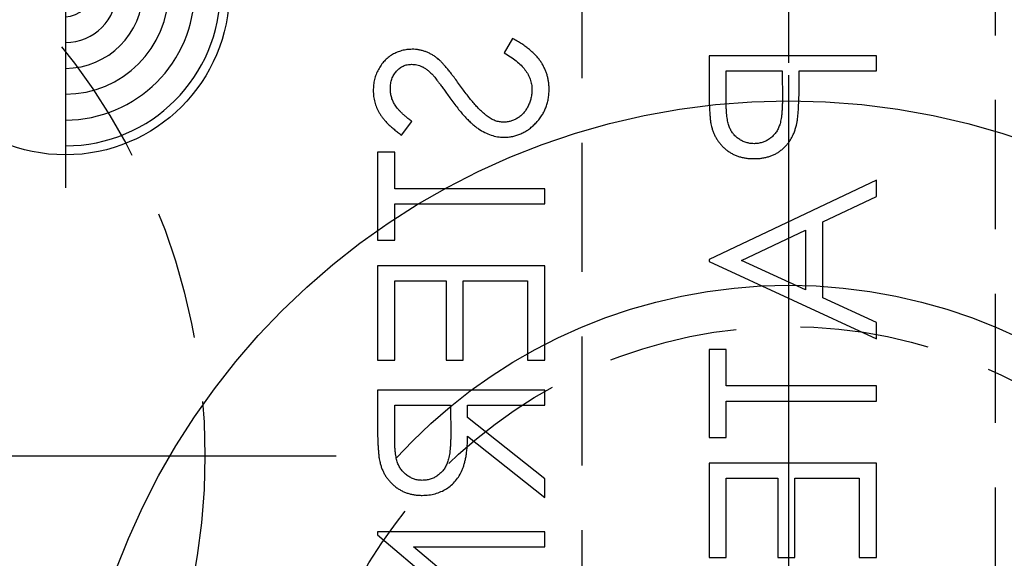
# Model space of a CAD drawing. Extents: x 2651 to 7771, y -1163 to 1075.
# Tile 172 of 256: x 4096 to 4115, y 461 to 471. Entities that reach past the tile are written whole.
import ezdxf

# ---------------------------------------------------------------- set-up
doc = ezdxf.new("R2010")
doc.units = 0
doc.header["$LTSCALE"] = 10
for name, pattern in [('CENTER', [2, 1.25, -0.25, 0.25, -0.25]), ('CNSCEN', [17, 15, -1, 0, -1]), ('CNSHID', [4, 3, -1]), ('HIDDEN', [0.375, 0.25, -0.125])]:
    doc.linetypes.add(name, pattern=pattern)
doc.layers.get('0').update_dxf_attribs({"linetype": 'CONTINUOUS'})
doc.layers.get('Defpoints').update_dxf_attribs({"linetype": 'CONTINUOUS'})
for name, color, linetype in [('1', 7, 'CONTINUOUS'), ('CEN', 1, 'CENTER'), ('COOL', 150, 'HIDDEN'), ('DIM', 3, 'CONTINUOUS'), ('HIDDEN', 6, 'HIDDEN'), ('PIN', 3, 'CONTINUOUS'), ('TEXT', 4, 'CONTINUOUS'), ('WL1-HL', 4, 'CNSHID'), ('WOR1-CL', 1, 'CNSCEN')]:
    doc.layers.add(name, color=color, linetype=linetype)
doc.styles.get("Standard").update_dxf_attribs({"font": 'romans.shx'})
doc.dimstyles.new('MM& INCH5', dxfattribs={"dimtxt": 5, "dimasz": 2.5, "dimexe": 1, "dimexo": 0.5, "dimtad": 0, "dimrnd": 1.38778e-17, "dimzin": 9, "dimdsep": 46, "dimtxsty": 'Standard', "dimblk": 'CLOSED', "dimcen": 0, "dimclrd": 3, "dimclre": 3, "dimclrt": 3, "dimazin": 2, "dimtfac": 0.75, "dimtofl": 0, "dimtmove": 0, "dimatfit": 3, "dimfxl": 0, "dimtolj": 1, "dimarcsym": 0})

# ---------------------------------------------------------------- blocks, each defined once
blk = doc.blocks.new('DSD')
at = {"layer": '1', "color": 7, "linetype": 'Continuous'}
for p, q in [((479.28, 502.071), (479.116, 501.797)), ((483.084, 501.739), (483.084, 501.103)), ((486.322, 501.739), (483.084, 501.739)), ((486.322, 501.448), (486.322, 501.739)), ((483.416, 501.448), (484.496, 501.448)), ((483.416, 500.856), (483.416, 501.448)), ((484.496, 501.448), (484.503, 500.881)), ((484.828, 501.216), (484.828, 501.448)), ((484.828, 501.448), (486.322, 501.448)), ((477.132, 500.202), (477.331, 500.465)), ((476.999, 499.87), (476.666, 499.87)), ((476.666, 499.87), (476.666, 498.168)), ((476.999, 499.164), (476.999, 499.87)), ((479.905, 499.164), (476.999, 499.164)), ((479.905, 498.874), (479.905, 499.164)), ((486.322, 499.33), (483.084, 497.794)), ((486.322, 499.013), (486.322, 499.33)), ((485.284, 498.521), (486.322, 499.013)), ((476.999, 498.168), (476.999, 498.874)), ((476.999, 498.874), (479.905, 498.874)), ((485.284, 497.053), (485.284, 498.521)), ((483.715, 497.777), (484.952, 498.363)), ((484.952, 498.363), (484.952, 497.206)), ((476.666, 498.168), (476.999, 498.168)), ((476.666, 497.67), (476.666, 495.843)), ((479.905, 497.67), (476.666, 497.67)), ((479.905, 495.843), (479.905, 497.67)), ((483.084, 497.794), (483.084, 497.753)), ((483.084, 497.753), (486.322, 496.258)), ((484.952, 497.206), (483.715, 497.777)), ((476.999, 495.843), (476.999, 497.379)), ((476.999, 497.379), (477.995, 497.379)), ((477.995, 497.379), (477.995, 495.843)), ((478.327, 495.843), (478.327, 497.379)), ((478.327, 497.379), (479.573, 497.379)), ((479.573, 497.379), (479.573, 495.843)), ((486.322, 496.574), (485.284, 497.053)), ((486.322, 496.258), (486.322, 496.574)), ((483.416, 496.05), (483.084, 496.05)), ((483.084, 496.05), (483.084, 494.348)), ((483.416, 495.345), (483.416, 496.05)), ((476.666, 495.843), (476.999, 495.843)), ((477.995, 495.843), (478.327, 495.843)), ((479.573, 495.843), (479.905, 495.843)), ((486.322, 495.345), (483.416, 495.345)), ((486.322, 495.054), (486.322, 495.345)), ((476.666, 495.262), (476.666, 494.613)), ((479.905, 495.262), (476.666, 495.262)), ((479.905, 494.971), (479.905, 495.262)), ((476.999, 494.971), (478.078, 494.971)), ((476.999, 494.364), (476.999, 494.971)), ((478.078, 494.971), (478.083, 494.378)), ((478.41, 494.735), (478.41, 494.971)), ((478.41, 494.971), (479.905, 494.971)), ((483.416, 494.348), (483.416, 495.054)), ((483.416, 495.054), (486.322, 495.054)), ((479.905, 493.545), (478.41, 494.735)), ((478.41, 494.375), (479.905, 493.186)), ((483.084, 494.348), (483.416, 494.348)), ((483.084, 493.85), (483.084, 492.023)), ((486.322, 493.85), (483.084, 493.85)), ((486.322, 492.023), (486.322, 493.85)), ((479.905, 493.186), (479.905, 493.545)), ((483.416, 492.023), (483.416, 493.559)), ((483.416, 493.559), (484.413, 493.559)), ((484.413, 493.559), (484.413, 492.023)), ((484.745, 492.023), (484.745, 493.559)), ((484.745, 493.559), (485.99, 493.559)), ((485.99, 493.559), (485.99, 492.023)), ((479.905, 492.521), (476.666, 492.521)), ((476.666, 492.521), (476.666, 492.46)), ((479.905, 492.231), (479.905, 492.521)), ((476.666, 492.46), (479.215, 490.321)), ((479.905, 490.096), (477.362, 492.231)), ((477.362, 492.231), (479.905, 492.231)), ((483.084, 492.023), (483.416, 492.023)), ((484.413, 492.023), (484.745, 492.023)), ((485.99, 492.023), (486.322, 492.023))]:
    blk.add_line(p, q, dxfattribs=at)
for points, knots in [([(479.988, 501.086), (479.988, 501.11), (479.987, 501.159), (479.978, 501.231), (479.967, 501.301), (479.948, 501.369), (479.925, 501.436), (479.897, 501.501), (479.864, 501.564), (479.826, 501.626), (479.781, 501.686), (479.729, 501.745), (479.672, 501.803), (479.607, 501.859), (479.535, 501.914), (479.456, 501.968), (479.371, 502.021), (479.311, 502.054), (479.28, 502.071)], [0, 0, 0, 0, 0.057208, 0.113696, 0.169178, 0.224159, 0.27872, 0.333794, 0.389241, 0.445822, 0.503704, 0.564294, 0.627975, 0.695038, 0.765373, 0.839611, 0.917538, 1, 1, 1, 1]), ([(477.339, 501.863), (477.305, 501.862), (477.237, 501.859), (477.138, 501.839), (477.044, 501.807), (476.954, 501.763), (476.873, 501.705), (476.798, 501.638), (476.736, 501.559), (476.681, 501.472), (476.638, 501.377), (476.606, 501.277), (476.587, 501.172), (476.585, 501.101), (476.583, 501.065)], [0, 0, 0, 0, 0.083785, 0.16578, 0.24628, 0.327461, 0.408797, 0.489715, 0.571376, 0.655523, 0.741019, 0.826547, 0.911989, 1, 1, 1, 1]), ([(477.832, 501.682), (477.813, 501.696), (477.776, 501.725), (477.717, 501.762), (477.657, 501.793), (477.596, 501.818), (477.533, 501.839), (477.47, 501.853), (477.405, 501.862), (477.361, 501.863), (477.339, 501.863)], [0, 0, 0, 0, 0.133507, 0.262559, 0.388264, 0.512667, 0.633722, 0.755394, 0.877553, 1, 1, 1, 1]), ([(478.273, 501.151), (478.248, 501.185), (478.202, 501.251), (478.133, 501.342), (478.07, 501.423), (478.013, 501.495), (477.96, 501.556), (477.914, 501.608), (477.872, 501.649), (477.844, 501.672), (477.832, 501.682)], [0, 0, 0, 0, 0.181535, 0.347082, 0.495568, 0.628357, 0.74552, 0.845831, 0.930782, 1, 1, 1, 1]), ([(479.116, 501.797), (479.159, 501.771), (479.24, 501.723), (479.351, 501.641), (479.445, 501.557), (479.521, 501.469), (479.582, 501.378), (479.624, 501.284), (479.651, 501.186), (479.654, 501.119), (479.656, 501.086)], [0, 0, 0, 0, 0.159004, 0.304646, 0.438547, 0.562322, 0.677433, 0.786897, 0.893611, 1, 1, 1, 1]), ([(476.916, 501.098), (476.917, 501.131), (476.919, 501.196), (476.942, 501.287), (476.98, 501.37), (477.032, 501.44), (477.093, 501.499), (477.165, 501.542), (477.243, 501.568), (477.298, 501.571), (477.326, 501.572)], [0, 0, 0, 0, 0.143073, 0.275903, 0.402371, 0.528414, 0.650356, 0.765895, 0.880774, 1, 1, 1, 1]), ([(477.326, 501.572), (477.343, 501.572), (477.378, 501.571), (477.429, 501.561), (477.48, 501.548), (477.531, 501.527), (477.582, 501.499), (477.635, 501.461), (477.69, 501.414), (477.725, 501.378), (477.744, 501.359)], [0, 0, 0, 0, 0.107285, 0.214746, 0.322939, 0.434116, 0.553412, 0.686073, 0.834256, 1, 1, 1, 1]), ([(477.744, 501.359), (477.75, 501.352), (477.765, 501.335), (477.79, 501.304), (477.82, 501.264), (477.858, 501.214), (477.901, 501.155), (477.95, 501.086), (478.007, 501.008), (478.046, 500.953), (478.066, 500.924)], [0, 0, 0, 0, 0.052594, 0.124952, 0.218094, 0.333502, 0.468789, 0.624938, 0.801683, 1, 1, 1, 1]), ([(476.583, 501.065), (476.585, 501.027), (476.587, 500.951), (476.61, 500.839), (476.648, 500.732), (476.691, 500.646), (476.733, 500.578), (476.772, 500.526), (476.817, 500.474), (476.868, 500.421), (476.925, 500.367), (476.988, 500.312), (477.057, 500.257), (477.106, 500.221), (477.132, 500.202)], [0, 0, 0, 0, 0.107233, 0.213252, 0.31883, 0.426794, 0.483646, 0.543604, 0.608308, 0.677127, 0.750686, 0.828713, 0.91219, 1, 1, 1, 1]), ([(477.331, 500.465), (477.31, 500.481), (477.271, 500.511), (477.216, 500.558), (477.165, 500.602), (477.122, 500.645), (477.082, 500.685), (477.048, 500.724), (477.02, 500.761), (476.99, 500.808), (476.959, 500.867), (476.934, 500.941), (476.919, 501.018), (476.917, 501.071), (476.916, 501.098)], [0, 0, 0, 0, 0.098469, 0.189629, 0.274184, 0.352183, 0.423199, 0.488551, 0.548473, 0.60144, 0.701198, 0.799592, 0.898545, 1, 1, 1, 1]), ([(478.789, 500.568), (478.771, 500.582), (478.732, 500.612), (478.674, 500.665), (478.614, 500.726), (478.55, 500.795), (478.485, 500.872), (478.416, 500.957), (478.345, 501.051), (478.297, 501.117), (478.273, 501.151)], [0, 0, 0, 0, 0.090279, 0.18953, 0.299198, 0.418926, 0.548376, 0.688136, 0.839084, 1, 1, 1, 1]), ([(479.656, 501.086), (479.655, 501.058), (479.653, 501.001), (479.638, 500.918), (479.615, 500.838), (479.582, 500.761), (479.542, 500.69), (479.494, 500.628), (479.439, 500.573), (479.379, 500.529), (479.314, 500.495), (479.247, 500.469), (479.177, 500.455), (479.131, 500.453), (479.107, 500.451)], [0, 0, 0, 0, 0.091264, 0.18093, 0.270088, 0.360156, 0.448343, 0.532666, 0.613834, 0.693982, 0.772716, 0.849335, 0.923967, 1, 1, 1, 1]), ([(479.112, 500.161), (479.141, 500.161), (479.198, 500.163), (479.283, 500.176), (479.365, 500.197), (479.443, 500.227), (479.52, 500.265), (479.592, 500.312), (479.662, 500.367), (479.728, 500.43), (479.789, 500.499), (479.842, 500.571), (479.887, 500.648), (479.924, 500.729), (479.953, 500.813), (479.973, 500.901), (479.986, 500.992), (479.987, 501.054), (479.988, 501.086)], [0, 0, 0, 0, 0.061484, 0.121775, 0.18092, 0.240256, 0.300114, 0.361146, 0.423501, 0.488669, 0.553954, 0.617581, 0.680238, 0.742187, 0.804663, 0.868259, 0.93302, 1, 1, 1, 1]), ([(483.084, 501.103), (483.084, 501.06), (483.084, 500.976), (483.087, 500.856), (483.091, 500.747), (483.096, 500.649), (483.102, 500.562), (483.11, 500.487), (483.119, 500.422), (483.128, 500.383), (483.133, 500.366)], [0, 0, 0, 0, 0.176956, 0.339055, 0.486318, 0.618781, 0.735619, 0.838742, 0.926457, 1, 1, 1, 1]), ([(484.775, 500.392), (484.779, 500.412), (484.788, 500.457), (484.799, 500.53), (484.808, 500.615), (484.815, 500.712), (484.82, 500.821), (484.825, 500.942), (484.828, 501.075), (484.828, 501.168), (484.828, 501.216)], [0, 0, 0, 0, 0.075173, 0.164746, 0.268017, 0.385912, 0.517789, 0.663691, 0.824413, 1, 1, 1, 1]), ([(478.066, 500.924), (478.092, 500.889), (478.142, 500.821), (478.216, 500.724), (478.289, 500.636), (478.359, 500.557), (478.427, 500.486), (478.494, 500.423), (478.558, 500.369), (478.64, 500.31), (478.74, 500.251), (478.863, 500.199), (478.987, 500.167), (479.07, 500.163), (479.112, 500.161)], [0, 0, 0, 0, 0.096972, 0.187773, 0.272396, 0.351321, 0.424335, 0.491909, 0.554233, 0.611268, 0.716348, 0.81454, 0.908495, 1, 1, 1, 1]), ([(484.503, 500.881), (484.503, 500.853), (484.503, 500.8), (484.499, 500.723), (484.495, 500.651), (484.489, 500.585), (484.48, 500.525), (484.471, 500.471), (484.458, 500.422), (484.441, 500.366), (484.411, 500.303), (484.368, 500.234), (484.314, 500.176), (484.252, 500.126), (484.184, 500.086), (484.111, 500.057), (484.033, 500.04), (483.981, 500.037), (483.954, 500.036)], [0, 0, 0, 0, 0.072538, 0.140034, 0.202496, 0.260575, 0.313228, 0.361583, 0.404878, 0.444127, 0.5164, 0.586507, 0.655085, 0.724384, 0.793974, 0.861638, 0.930111, 1, 1, 1, 1]), ([(483.954, 500.036), (483.928, 500.037), (483.876, 500.04), (483.8, 500.057), (483.728, 500.086), (483.66, 500.126), (483.599, 500.175), (483.546, 500.232), (483.503, 500.296), (483.476, 500.356), (483.459, 500.41), (483.447, 500.456), (483.437, 500.508), (483.43, 500.566), (483.423, 500.63), (483.419, 500.7), (483.416, 500.776), (483.416, 500.828), (483.416, 500.856)], [0, 0, 0, 0, 0.070044, 0.139238, 0.208197, 0.279173, 0.349987, 0.418354, 0.48761, 0.557411, 0.59533, 0.637964, 0.685913, 0.738185, 0.796103, 0.858517, 0.926658, 1, 1, 1, 1]), ([(479.107, 500.451), (479.08, 500.453), (479.025, 500.456), (478.944, 500.479), (478.864, 500.516), (478.815, 500.55), (478.789, 500.568)], [0, 0, 0, 0, 0.234723, 0.477158, 0.728556, 1, 1, 1, 1]), ([(483.133, 500.366), (483.139, 500.343), (483.151, 500.299), (483.175, 500.235), (483.204, 500.175), (483.237, 500.117), (483.275, 500.063), (483.317, 500.011), (483.364, 499.963), (483.415, 499.919), (483.47, 499.878), (483.529, 499.842), (483.591, 499.813), (483.657, 499.788), (483.726, 499.769), (483.798, 499.756), (483.874, 499.747), (483.926, 499.746), (483.953, 499.746)], [0, 0, 0, 0, 0.062481, 0.12349, 0.183411, 0.243153, 0.302127, 0.36171, 0.421842, 0.482932, 0.544552, 0.605681, 0.66768, 0.729984, 0.794551, 0.860346, 0.928907, 1, 1, 1, 1]), ([(483.953, 499.746), (483.979, 499.746), (484.031, 499.747), (484.108, 499.756), (484.18, 499.768), (484.25, 499.787), (484.315, 499.812), (484.377, 499.841), (484.436, 499.876), (484.49, 499.917), (484.541, 499.962), (484.588, 500.011), (484.63, 500.064), (484.668, 500.122), (484.701, 500.184), (484.73, 500.249), (484.755, 500.319), (484.768, 500.367), (484.775, 500.392)], [0, 0, 0, 0, 0.070119, 0.137192, 0.202016, 0.264631, 0.326117, 0.38601, 0.445812, 0.505298, 0.564633, 0.624283, 0.683902, 0.743953, 0.805388, 0.868388, 0.933084, 1, 1, 1, 1]), ([(476.666, 494.613), (476.667, 494.57), (476.667, 494.487), (476.668, 494.368), (476.673, 494.26), (476.677, 494.163), (476.684, 494.077), (476.69, 494.001), (476.699, 493.937), (476.707, 493.897), (476.711, 493.88)], [0, 0, 0, 0, 0.176258, 0.338434, 0.484822, 0.617158, 0.734698, 0.837385, 0.926372, 1, 1, 1, 1]), ([(478.083, 494.378), (478.083, 494.35), (478.083, 494.297), (478.079, 494.219), (478.075, 494.147), (478.068, 494.08), (478.06, 494.019), (478.05, 493.964), (478.038, 493.914), (478.019, 493.855), (477.989, 493.79), (477.946, 493.72), (477.892, 493.66), (477.83, 493.609), (477.762, 493.568), (477.688, 493.539), (477.611, 493.521), (477.559, 493.519), (477.532, 493.518)], [0, 0, 0, 0, 0.071668, 0.138913, 0.201185, 0.259124, 0.312255, 0.360682, 0.405086, 0.445102, 0.518778, 0.589462, 0.658462, 0.727283, 0.796322, 0.863175, 0.930949, 1, 1, 1, 1]), ([(477.532, 493.518), (477.506, 493.519), (477.454, 493.521), (477.379, 493.539), (477.307, 493.569), (477.241, 493.61), (477.18, 493.66), (477.128, 493.719), (477.085, 493.785), (477.058, 493.846), (477.041, 493.901), (477.029, 493.948), (477.02, 494.002), (477.012, 494.062), (477.006, 494.129), (477.001, 494.202), (476.999, 494.281), (476.999, 494.335), (476.999, 494.364)], [0, 0, 0, 0, 0.068814, 0.136365, 0.204019, 0.273064, 0.342913, 0.410965, 0.479169, 0.549308, 0.587652, 0.630647, 0.678879, 0.731934, 0.791111, 0.855283, 0.925086, 1, 1, 1, 1]), ([(477.533, 493.227), (477.576, 493.228), (477.66, 493.231), (477.782, 493.256), (477.896, 493.296), (478.002, 493.352), (478.097, 493.423), (478.181, 493.509), (478.251, 493.608), (478.299, 493.701), (478.33, 493.783), (478.352, 493.851), (478.369, 493.925), (478.384, 494.004), (478.395, 494.089), (478.404, 494.179), (478.409, 494.275), (478.41, 494.341), (478.41, 494.375)], [0, 0, 0, 0, 0.07878, 0.153721, 0.226714, 0.299191, 0.37119, 0.443006, 0.516689, 0.593217, 0.633873, 0.676989, 0.7229, 0.771959, 0.824211, 0.879379, 0.937948, 1, 1, 1, 1]), ([(476.711, 493.88), (476.716, 493.856), (476.728, 493.809), (476.752, 493.742), (476.781, 493.677), (476.814, 493.616), (476.853, 493.559), (476.896, 493.505), (476.943, 493.454), (476.996, 493.408), (477.051, 493.365), (477.111, 493.328), (477.173, 493.297), (477.239, 493.271), (477.308, 493.251), (477.38, 493.237), (477.455, 493.228), (477.507, 493.228), (477.533, 493.227)], [0, 0, 0, 0, 0.064217, 0.127064, 0.188745, 0.249132, 0.309453, 0.369827, 0.43065, 0.492352, 0.554072, 0.61569, 0.676798, 0.738439, 0.801317, 0.865185, 0.931641, 1, 1, 1, 1])]:
    blk.add_open_spline(points, degree=3, knots=knots, dxfattribs=at)
blk = doc.blocks.new('A$C3FB17615')
at = {"layer": 'CEN'}
blk.add_line((-15.24, 0), (15.24, 0), dxfattribs=at)
at = {"layer": 'HIDDEN', "color": 110}
blk.add_circle((0, 0), 12.7, dxfattribs=at)
blk = doc.blocks.new('*D109')
at = {"layer": 'Defpoints', "color": 0}
for p in [(4086.684, 927.642), (4086.684, 894.882), (4171.684, 387.642)]:
    blk.add_point(p, dxfattribs=at)
at = {"layer": 'DIM', "color": 3, "lineweight": -2}
blk.add_line((4086.684, 895.382), (4086.684, 927.642), dxfattribs=at)
at = {"layer": 'DIM', "color": 3, "insert": (4086.684, 948.624), "char_height": 5, "attachment_point": 5, "rotation": 90}
blk.add_mtext('\\A1;85 [3.346]', dxfattribs=at)
blk = doc.blocks.new('_Closed')
at = {"color": 0, "linetype": 'ByBlock', "lineweight": -2}
for p, q in [((-1, 0.1667), (0, 0)), ((-1, 0.1667), (-1, -0.1667)), ((0, 0), (-1, -0.1667)), ((0, 0), (-1, 0))]:
    blk.add_line(p, q, dxfattribs=at)
blk = doc.blocks.new('*D110')
at = {"layer": 'Defpoints', "color": 0}
for p in [(4064.684, 927.642), (4064.684, 906.842), (4171.684, 387.642)]:
    blk.add_point(p, dxfattribs=at)
at = {"layer": 'DIM', "color": 3, "lineweight": -2}
blk.add_line((4064.684, 907.342), (4064.684, 927.642), dxfattribs=at)
at = {"layer": 'DIM', "color": 3, "insert": (4064.684, 950.648), "char_height": 5, "attachment_point": 5, "rotation": 90}
blk.add_mtext('\\A1;107 [4.213]', dxfattribs=at)
blk = doc.blocks.new('*D111')
at = {"layer": 'Defpoints', "color": 0}
for p in [(4051.684, 927.642), (4051.684, 912.642), (4171.684, 387.642)]:
    blk.add_point(p, dxfattribs=at)
at = {"layer": 'DIM', "color": 3, "lineweight": -2}
blk.add_line((4051.684, 913.142), (4051.684, 927.642), dxfattribs=at)
at = {"layer": 'DIM', "color": 3, "insert": (4051.684, 950.648), "char_height": 5, "attachment_point": 5, "rotation": 90}
blk.add_mtext('\\A1;120 [4.724]', dxfattribs=at)
blk = doc.blocks.new('*D112')
at = {"layer": 'Defpoints', "color": 0}
for p in [(3974.684, 927.642), (3974.684, 892.822), (4171.684, 387.642)]:
    blk.add_point(p, dxfattribs=at)
at = {"layer": 'DIM', "color": 3, "lineweight": -2}
blk.add_line((3974.684, 893.322), (3974.684, 927.642), dxfattribs=at)
at = {"layer": 'DIM', "color": 3, "insert": (3974.684, 950.648), "char_height": 5, "attachment_point": 5, "rotation": 90}
blk.add_mtext('\\A1;197 [7.756]', dxfattribs=at)
blk = doc.blocks.new('*D113')
at = {"layer": 'Defpoints', "color": 0}
for p in [(3966.684, 927.642), (3971.684, 807.17), (4171.684, 387.642)]:
    blk.add_point(p, dxfattribs=at)
at = {"layer": 'DIM', "color": 3, "lineweight": -2}
for p, q in [((3966.684, 922.642), (3966.684, 927.642)), ((3971.684, 917.642), (3966.684, 922.642)), ((3971.684, 807.67), (3971.684, 917.642))]:
    blk.add_line(p, q, dxfattribs=at)
at = {"layer": 'DIM', "color": 3, "insert": (3966.684, 951.005), "char_height": 5, "attachment_point": 5, "rotation": 90}
blk.add_mtext('\\A1;200 [7.874]', dxfattribs=at)
blk = doc.blocks.new('*D114')
at = {"layer": 'Defpoints', "color": 0}
for p in [(3931.684, 927.642), (3931.684, 912.642), (4171.684, 387.642)]:
    blk.add_point(p, dxfattribs=at)
at = {"layer": 'DIM', "color": 3, "lineweight": -2}
blk.add_line((3931.684, 913.142), (3931.684, 927.642), dxfattribs=at)
at = {"layer": 'DIM', "color": 3, "insert": (3931.684, 951.005), "char_height": 5, "attachment_point": 5, "rotation": 90}
blk.add_mtext('\\A1;240 [9.449]', dxfattribs=at)
blk = doc.blocks.new('*D115')
at = {"layer": 'Defpoints', "color": 0}
for p in [(3896.684, 927.642), (3896.684, 910.642), (4171.684, 387.642)]:
    blk.add_point(p, dxfattribs=at)
at = {"layer": 'DIM', "color": 3, "lineweight": -2}
blk.add_line((3896.684, 911.142), (3896.684, 927.642), dxfattribs=at)
at = {"layer": 'DIM', "color": 3, "insert": (3896.684, 953.386), "char_height": 5, "attachment_point": 5, "rotation": 90}
blk.add_mtext('\\A1;275 [10.827]', dxfattribs=at)
blk = doc.blocks.new('*D122')
at = {"layer": 'Defpoints', "color": 0}
for p in [(3881.004, 912.642), (3898.684, 912.642), (4171.684, 387.642)]:
    blk.add_point(p, dxfattribs=at)
at = {"layer": 'DIM', "color": 3, "lineweight": -2}
blk.add_line((3898.184, 912.642), (3881.004, 912.642), dxfattribs=at)
at = {"layer": 'DIM', "color": 3, "insert": (3855.26, 912.642), "char_height": 5, "attachment_point": 5}
blk.add_mtext('\\A1;525 [20.669]', dxfattribs=at)
blk = doc.blocks.new('*D123')
at = {"layer": 'Defpoints', "color": 0}
for p in [(3857.842, 862.642), (3869.984, 862.642), (4171.684, 387.642)]:
    blk.add_point(p, dxfattribs=at)
at = {"layer": 'DIM', "color": 3, "lineweight": -2}
blk.add_line((3869.484, 862.642), (3857.842, 862.642), dxfattribs=at)
at = {"layer": 'DIM', "color": 3, "insert": (3832.098, 862.642), "char_height": 5, "attachment_point": 5}
blk.add_mtext('\\A1;475 [18.701]', dxfattribs=at)
blk = doc.blocks.new('*D124')
at = {"layer": 'Defpoints', "color": 0}
for p in [(3941.504, 859.642), (3857.842, 854.642), (4171.684, 387.642)]:
    blk.add_point(p, dxfattribs=at)
at = {"layer": 'DIM', "color": 3, "lineweight": -2}
for p, q in [((3867.842, 859.642), (3862.842, 854.642)), ((3941.004, 859.642), (3867.842, 859.642)), ((3862.842, 854.642), (3857.842, 854.642))]:
    blk.add_line(p, q, dxfattribs=at)
at = {"layer": 'DIM', "color": 3, "insert": (3832.098, 854.642), "char_height": 5, "attachment_point": 5}
blk.add_mtext('\\A1;472 [18.583]', dxfattribs=at)
blk = doc.blocks.new('*D125')
at = {"layer": 'Defpoints', "color": 0}
for p in [(3870.047, 797.642), (3962.156, 797.642), (4171.684, 387.642)]:
    blk.add_point(p, dxfattribs=at)
at = {"layer": 'DIM', "color": 3, "lineweight": -2}
blk.add_line((3961.656, 797.642), (3870.047, 797.642), dxfattribs=at)
at = {"layer": 'DIM', "color": 3, "insert": (3844.303, 797.642), "char_height": 5, "attachment_point": 5}
blk.add_mtext('\\A1;410 [16.142]', dxfattribs=at)
blk = doc.blocks.new('*D126')
at = {"layer": 'Defpoints', "color": 0}
for p in [(3870.047, 832.642), (4069.264, 832.642), (4171.684, 387.642)]:
    blk.add_point(p, dxfattribs=at)
at = {"layer": 'DIM', "color": 3, "lineweight": -2}
blk.add_line((4068.764, 832.642), (3870.047, 832.642), dxfattribs=at)
at = {"layer": 'DIM', "color": 3, "insert": (3846.684, 832.642), "char_height": 5, "attachment_point": 5}
blk.add_mtext('\\A1;445 [17.52]', dxfattribs=at)
blk = doc.blocks.new('*D127')
at = {"layer": 'Defpoints', "color": 0}
for p in [(3857.842, 879.642), (4071.444, 879.642), (4171.684, 387.642)]:
    blk.add_point(p, dxfattribs=at)
at = {"layer": 'DIM', "color": 3, "lineweight": -2}
blk.add_line((4070.944, 879.642), (3857.842, 879.642), dxfattribs=at)
at = {"layer": 'DIM', "color": 3, "insert": (3834.479, 879.642), "char_height": 5, "attachment_point": 5}
blk.add_mtext('\\A1;492 [19.37]', dxfattribs=at)
blk = doc.blocks.new('*D128')
at = {"layer": 'Defpoints', "color": 0}
for p in [(3857.842, 899.642), (4057.484, 899.642), (4171.684, 387.642)]:
    blk.add_point(p, dxfattribs=at)
at = {"layer": 'DIM', "color": 3, "lineweight": -2}
blk.add_line((4056.984, 899.642), (3857.842, 899.642), dxfattribs=at)
at = {"layer": 'DIM', "color": 3, "insert": (3832.098, 899.642), "char_height": 5, "attachment_point": 5}
blk.add_mtext('\\A1;512 [20.157]', dxfattribs=at)
blk = doc.blocks.new('*D129')
at = {"layer": 'Defpoints', "color": 0}
for p in [(3870.047, 743.242), (4076.434, 743.242), (4171.684, 387.642)]:
    blk.add_point(p, dxfattribs=at)
at = {"layer": 'DIM', "color": 3, "lineweight": -2}
blk.add_line((4075.934, 743.242), (3870.047, 743.242), dxfattribs=at)
at = {"layer": 'DIM', "color": 3, "insert": (3849.065, 743.242), "char_height": 5, "attachment_point": 5}
blk.add_mtext('\\A1;355.6 [14]', dxfattribs=at)
blk = doc.blocks.new('*D130')
at = {"layer": 'Defpoints', "color": 0}
for p in [(3870.047, 762.642), (3896.684, 762.642), (4171.684, 387.642)]:
    blk.add_point(p, dxfattribs=at)
at = {"layer": 'DIM', "color": 3, "lineweight": -2}
blk.add_line((3896.184, 762.642), (3870.047, 762.642), dxfattribs=at)
at = {"layer": 'DIM', "color": 3, "insert": (3844.303, 762.642), "char_height": 5, "attachment_point": 5}
blk.add_mtext('\\A1;375 [14.764]', dxfattribs=at)
blk = doc.blocks.new('*D131')
at = {"layer": 'Defpoints', "color": 0}
for p in [(3870.047, 719.642), (3896.684, 719.642), (4171.684, 387.642)]:
    blk.add_point(p, dxfattribs=at)
at = {"layer": 'DIM', "color": 3, "lineweight": -2}
blk.add_line((3896.184, 719.642), (3870.047, 719.642), dxfattribs=at)
at = {"layer": 'DIM', "color": 3, "insert": (3844.303, 719.642), "char_height": 5, "attachment_point": 5}
blk.add_mtext('\\A1;332 [13.071]', dxfattribs=at)
blk = doc.blocks.new('*D132')
at = {"layer": 'Defpoints', "color": 0}
for p in [(3870.047, 592.642), (3897.724, 592.642), (4171.684, 387.642)]:
    blk.add_point(p, dxfattribs=at)
at = {"layer": 'DIM', "color": 3, "lineweight": -2}
blk.add_line((3897.224, 592.642), (3870.047, 592.642), dxfattribs=at)
at = {"layer": 'DIM', "color": 3, "insert": (3846.684, 592.642), "char_height": 5, "attachment_point": 5}
blk.add_mtext('\\A1;205 [8.071]', dxfattribs=at)
blk = doc.blocks.new('*D133')
at = {"layer": 'Defpoints', "color": 0}
for p in [(4098.024, 590.842), (3870.047, 584.642), (4171.684, 387.642)]:
    blk.add_point(p, dxfattribs=at)
at = {"layer": 'DIM', "color": 3, "lineweight": -2}
for p, q in [((3880.047, 590.842), (3875.047, 584.642)), ((4097.524, 590.842), (3880.047, 590.842)), ((3875.047, 584.642), (3870.047, 584.642))]:
    blk.add_line(p, q, dxfattribs=at)
at = {"layer": 'DIM', "color": 3, "insert": (3851.446, 584.642), "char_height": 5, "attachment_point": 5}
blk.add_mtext('\\A1;203.2 [8]', dxfattribs=at)
blk = doc.blocks.new('*D134')
at = {"layer": 'Defpoints', "color": 0}
for p in [(3870.047, 612.642), (3896.684, 612.642), (4171.684, 387.642)]:
    blk.add_point(p, dxfattribs=at)
at = {"layer": 'DIM', "color": 3, "lineweight": -2}
blk.add_line((3896.184, 612.642), (3870.047, 612.642), dxfattribs=at)
at = {"layer": 'DIM', "color": 3, "insert": (3846.684, 612.642), "char_height": 5, "attachment_point": 5}
blk.add_mtext('\\A1;225 [8.858]', dxfattribs=at)
blk = doc.blocks.new('*D135')
at = {"layer": 'Defpoints', "color": 0}
for p in [(3870.047, 655.642), (3896.684, 655.642), (4171.684, 387.642)]:
    blk.add_point(p, dxfattribs=at)
at = {"layer": 'DIM', "color": 3, "lineweight": -2}
blk.add_line((3896.184, 655.642), (3870.047, 655.642), dxfattribs=at)
at = {"layer": 'DIM', "color": 3, "insert": (3844.303, 655.642), "char_height": 5, "attachment_point": 5}
blk.add_mtext('\\A1;268 [10.551]', dxfattribs=at)
blk = doc.blocks.new('*D136')
at = {"layer": 'Defpoints', "color": 0}
for p in [(3870.047, 562.642), (3896.684, 562.642), (4171.684, 387.642)]:
    blk.add_point(p, dxfattribs=at)
at = {"layer": 'DIM', "color": 3, "lineweight": -2}
blk.add_line((3896.184, 562.642), (3870.047, 562.642), dxfattribs=at)
at = {"layer": 'DIM', "color": 3, "insert": (3849.422, 562.642), "char_height": 5, "attachment_point": 5}
blk.add_mtext('\\A1;175 [6.89]', dxfattribs=at)
blk = doc.blocks.new('*D137')
at = {"layer": 'Defpoints', "color": 0}
for p in [(3870.047, 519.642), (3896.684, 519.642), (4171.684, 387.642)]:
    blk.add_point(p, dxfattribs=at)
at = {"layer": 'DIM', "color": 3, "lineweight": -2}
blk.add_line((3896.184, 519.642), (3870.047, 519.642), dxfattribs=at)
at = {"layer": 'DIM', "color": 3, "insert": (3847.041, 519.642), "char_height": 5, "attachment_point": 5}
blk.add_mtext('\\A1;132 [5.197]', dxfattribs=at)
blk = doc.blocks.new('*D138')
at = {"layer": 'Defpoints', "color": 0}
for p in [(3870.047, 455.642), (3896.684, 455.642), (4171.684, 387.642)]:
    blk.add_point(p, dxfattribs=at)
at = {"layer": 'DIM', "color": 3, "lineweight": -2}
blk.add_line((3896.184, 455.642), (3870.047, 455.642), dxfattribs=at)
at = {"layer": 'DIM', "color": 3, "insert": (3849.184, 455.642), "char_height": 5, "attachment_point": 5}
blk.add_mtext('\\A1;68 [2.677]', dxfattribs=at)
blk = doc.blocks.new('*D156')
at = {"layer": 'Defpoints', "color": 0}
for p in [(4095.484, 927.642), (4095.484, 766.102), (4171.684, 387.642)]:
    blk.add_point(p, dxfattribs=at)
at = {"layer": 'DIM', "color": 3, "lineweight": -2}
blk.add_line((4095.484, 766.602), (4095.484, 927.642), dxfattribs=at)
at = {"layer": 'DIM', "color": 3, "insert": (4095.484, 943.862), "char_height": 5, "attachment_point": 5, "rotation": 90}
blk.add_mtext('\\A1;76.2 [3]', dxfattribs=at)
blk = doc.blocks.new('*D157')
at = {"layer": 'Defpoints', "color": 0}
for p in [(4103.484, 927.642), (4096.684, 860.062), (4171.684, 387.642)]:
    blk.add_point(p, dxfattribs=at)
at = {"layer": 'DIM', "color": 3, "lineweight": -2}
for p, q in [((4103.484, 922.642), (4103.484, 927.642)), ((4096.684, 917.642), (4103.484, 922.642)), ((4096.684, 860.562), (4096.684, 917.642))]:
    blk.add_line(p, q, dxfattribs=at)
at = {"layer": 'DIM', "color": 3, "insert": (4103.484, 948.624), "char_height": 5, "attachment_point": 5, "rotation": 90}
blk.add_mtext('\\A1;75 [2.953]', dxfattribs=at)
blk = doc.blocks.new('117')
at = {"layer": 'WL1-HL'}
for radius in [13.87, 10.3]:
    blk.add_circle((254.95, 1693.104), radius, dxfattribs=at)
at = {"layer": 'WOR1-CL'}
blk.add_line((254.95, 1707.474), (254.95, 1678.734), dxfattribs=at)
blk = doc.blocks.new('A$C257357D5')
at = {"layer": 'COOL', "color": 1, "linetype": 'CENTER'}
blk.add_line((-61, 60.106), (-61, -35), dxfattribs=at)
at = {"layer": 'COOL'}
blk.add_lwpolyline([(-57, 49.388), (-57, -32.691), (-61, -35), (-65, -32.691), (-65, 49.388)], dxfattribs=at)
blk.add_circle((-61, -32), 9.5, dxfattribs=at)
blk.add_blockref('117', (-315.95, -1725.104), dxfattribs=at)
blk = doc.blocks.new('*U6', base_point=(965.4695, 1808.9548))
blk.add_circle((965.4695, 1808.9548), 0.5)
for radius, start, end in [(0.4724, 90, 180), (0.3937, 90, 180), (0.315, 90, 180), (0.2362, 90, 180), (0.1575, 90, 180), (0.0787, 90, 180), (0.0787, 270, 0), (0.1575, 270, 0), (0.2362, 270, 0), (0.315, 270, 0), (0.3937, 270, 0), (0.4724, 270, 0)]:
    blk.add_arc((965.4695, 1808.9548), radius, start, end)
at = {"layer": 'PIN'}
for p, q in [((965.4695, 1809.5548), (965.4695, 1808.3548)), ((964.8695, 1808.9548), (966.0695, 1808.9548))]:
    blk.add_line(p, q, dxfattribs=at)

msp = doc.modelspace()

# ---------------------------------------------------------------- block references
at = {"layer": 'DIM'}
for name, p in [('DSD', (3626.059, -31.352)), ('A$C257357D5', (4171.684, 487.642))]:
    msp.add_blockref(name, p, dxfattribs=at)
at = {"layer": 'PIN', "xscale": 6.35, "yscale": 6.35, "zscale": 6.35}
msp.add_blockref('*U6', (4096.684, 471.642), dxfattribs=at)
at = {"layer": 'TEXT'}
msp.add_blockref('A$C3FB17615', (4086.684, 462.642), dxfattribs=at)

# ---------------------------------------------------------------- dimensions: what is measured, and where the dimension line sits
at = {"layer": 'DIM'}
for feature_location, offset, dtype, picture, middle in [((3896.684, 910.642), (0, 17), 1, '*D115', (3896.684, 953.386)), ((3931.684, 912.642), (0, 15), 1, '*D114', (3931.684, 951.005)), ((3971.684, 807.17), (-5, 120.472), 1, '*D113', (3966.684, 951.005)), ((3974.684, 892.822), (0, 34.82), 1, '*D112', (3974.684, 950.648)), ((4051.684, 912.642), (0, 15), 1, '*D111', (4051.684, 950.648)), ((4064.684, 906.842), (0, 20.8), 1, '*D110', (4064.684, 950.648)), ((4086.684, 894.882), (0, 32.76), 1, '*D109', (4086.684, 948.624)), ((4096.684, 860.062), (6.8, 67.58), 1, '*D157', (4103.484, 948.624)), ((4095.484, 766.102), (0, 161.54), 1, '*D156', (4095.484, 943.862)), ((3898.684, 912.642), (-17.68, 0), 0, '*D122', (3855.26, 912.642)), ((4057.484, 899.642), (-199.642, 0), 0, '*D128', (3832.098, 899.642)), ((4071.444, 879.642), (-213.602, 0), 0, '*D127', (3834.479, 879.642)), ((3869.984, 862.642), (-12.142, 0), 0, '*D123', (3832.098, 862.642)), ((3941.504, 859.642), (-83.662, -5), 0, '*D124', (3832.098, 854.642)), ((4069.264, 832.642), (-199.217, 0), 0, '*D126', (3846.684, 832.642)), ((3962.156, 797.642), (-92.109, 0), 0, '*D125', (3844.303, 797.642)), ((3896.684, 762.642), (-26.637, 0), 0, '*D130', (3844.303, 762.642)), ((4076.434, 743.242), (-206.387, 0), 0, '*D129', (3849.065, 743.242)), ((3896.684, 719.642), (-26.637, 0), 0, '*D131', (3844.303, 719.642)), ((3896.684, 655.642), (-26.637, 0), 0, '*D135', (3844.303, 655.642)), ((3896.684, 612.642), (-26.637, 0), 0, '*D134', (3846.684, 612.642)), ((3897.724, 592.642), (-27.677, 0), 0, '*D132', (3846.684, 592.642)), ((4098.024, 590.842), (-227.977, -6.2), 0, '*D133', (3851.446, 584.642)), ((3896.684, 562.642), (-26.637, 0), 0, '*D136', (3849.422, 562.642)), ((3896.684, 519.642), (-26.637, 0), 0, '*D137', (3847.041, 519.642)), ((3896.684, 455.642), (-26.637, 0), 0, '*D138', (3849.184, 455.642))]:
    dim = msp.add_ordinate_dim(feature_location=feature_location, offset=offset, dtype=dtype, origin=(4171.684, 387.642), dimstyle='MM& INCH5', dxfattribs=at)
    dim.commit()
    dim.dimension.update_dxf_attribs({"geometry": picture, "text_midpoint": middle})

doc.saveas('drawing.dxf')
